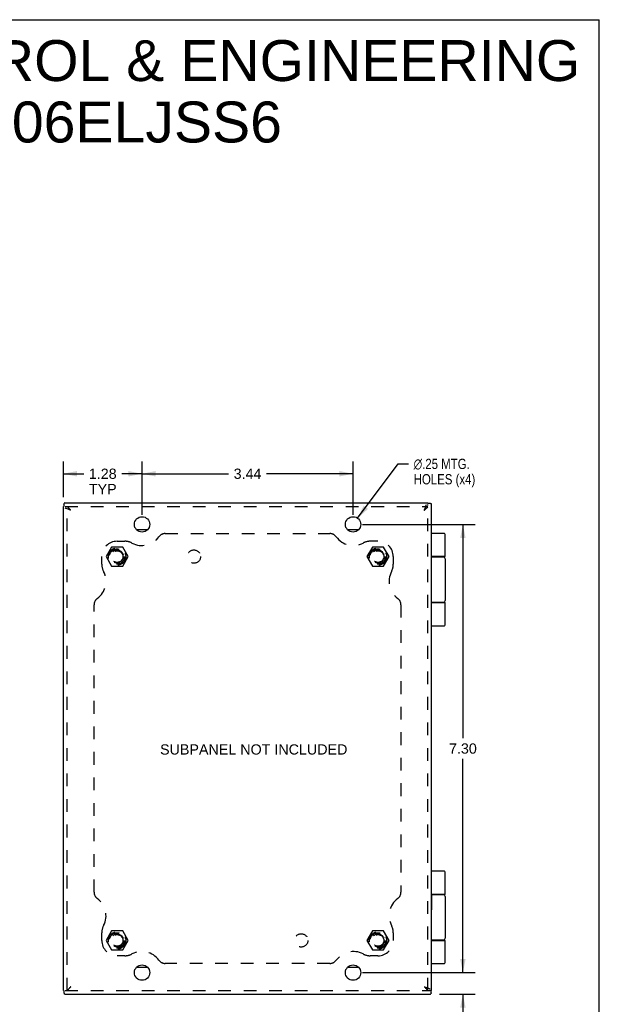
# Model space of a CAD drawing. Header units: inches. Extents: x 0 to 37.8, y 0 to 24.4.
# Tile 11 of 11: x 28.3 to 37.8, y 8.4 to 24.4. Entities that reach past the tile are written whole.
import ezdxf

# ---------------------------------------------------------------- set-up
doc = ezdxf.new("R2010")
doc.units = ezdxf.units.IN
doc.header["$LTSCALE"] = 2.077778
doc.header["$MEASUREMENT"] = 0
doc.linetypes.add('HIDDEN', pattern=[0.2, 0.1, -0.1])
doc.layers.get('0').update_dxf_attribs({"linetype": 'CONTINUOUS'})
for name, color, linetype in [('DEFAULT_2', 8, 'HIDDEN'), ('DIMENSIONS', 7, 'CONTINUOUS'), ('DOOR_ASSEMBLY', 7, 'CONTINUOUS'), ('SUBPANEL', 7, 'CONTINUOUS')]:
    doc.layers.add(name, color=color, linetype=linetype)
doc.styles.get("Standard").update_dxf_attribs({"font": 'arial.ttf'})
doc.styles.add('TEXTSTYLE_1', font='gdt', dxfattribs={"width": 0.8})
doc.dimstyles.new('DIMSTYLE_1', dxfattribs={"dimtxt": 0.166667, "dimasz": 0.222222, "dimexe": 0.09, "dimexo": 0.07, "dimgap": 0.0375, "dimtad": 0, "dimtih": 1, "dimtoh": 1, "dimzin": 4, "dimdsep": 46, "dimtxsty": 'Standard', "dimblk": '_FILLED', "dimblk1": '_FILLED', "dimblk2": '_FILLED', "dimcen": 0.09, "dimadec": 3, "dimazin": 1, "dimtfac": 1, "dimtdec": 3, "dimtofl": 0, "dimtmove": 0, "dimatfit": 3, "dimldrblk": '_FILLED', "dimfxl": 0, "dimtolj": 1, "dimtzin": 4, "dimarcsym": 0})
doc.dimstyles.new('DIMSTYLE_2', dxfattribs={"dimtxt": 0.166667, "dimasz": 0.222222, "dimexe": 0.09, "dimexo": 0.07, "dimgap": 0.09, "dimtad": 0, "dimtih": 1, "dimtoh": 1, "dimzin": 4, "dimdsep": 46, "dimtxsty": 'Standard', "dimblk": '_FILLED', "dimblk1": '_FILLED', "dimblk2": '_FILLED', "dimcen": 0.09, "dimadec": 3, "dimazin": 1, "dimtfac": 1, "dimtdec": 3, "dimtofl": 0, "dimtmove": 0, "dimatfit": 1, "dimldrblk": '_FILLED', "dimfxl": 0, "dimtolj": 1, "dimtzin": 4, "dimarcsym": 0})

# ---------------------------------------------------------------- blocks, each defined once
blk = doc.blocks.new('_FILLED')
at = {"color": 0, "linetype": 'ByBlock'}
blk.add_solid([(0, 0), (-1, 0.2), (-1, -0.2)], dxfattribs=at)
blk = doc.blocks.new('*D1')
at = {"layer": 'DIMENSIONS', "color": 2, "linetype": 'Continuous'}
for p, q in [((30.327, 16.382), (30.327, 17.25)), ((33.765, 16.382), (33.765, 17.25)), ((30.327, 17.05), (31.737, 17.05)), ((33.765, 17.05), (32.356, 17.05))]:
    blk.add_line(p, q, dxfattribs=at)
at = {"layer": 'DIMENSIONS', "color": 2, "linetype": 'Continuous', "xscale": 0.2222222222, "yscale": 0.2222222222, "zscale": 0.2222222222, "rotation": 180}
blk.add_blockref('_FILLED', (30.327, 17.05), dxfattribs=at)
at = {"layer": 'DIMENSIONS', "color": 2, "linetype": 'Continuous', "xscale": 0.2222222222, "yscale": 0.2222222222, "zscale": 0.2222222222}
blk.add_blockref('_FILLED', (33.765, 17.05), dxfattribs=at)
at = {"layer": 'DIMENSIONS', "color": 2, "linetype": 'Continuous', "insert": (32.046, 17.134), "char_height": 0.1667, "width": 0.45291, "attachment_point": 2, "line_spacing_factor": 0.9}
blk.add_mtext('3.44', dxfattribs=at)
blk = doc.blocks.new('*D2')
at = {"layer": 'DIMENSIONS', "color": 2, "linetype": 'Continuous'}
for p, q in [((33.84, 16.326), (34.499, 17.211)), ((34.499, 17.211), (34.67, 17.211))]:
    blk.add_line(p, q, dxfattribs=at)
at = {"layer": 'DIMENSIONS', "color": 2, "linetype": 'Continuous', "xscale": 0.2222222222, "yscale": 0.2222222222, "zscale": 0.2222222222, "rotation": 233.3237191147}
blk.add_blockref('_FILLED', (33.84, 16.326), dxfattribs=at)
at = {"layer": 'DIMENSIONS', "color": 2, "linetype": 'Continuous', "insert": (34.753, 17.294), "char_height": 0.16667, "width": 1.25341, "attachment_point": 1, "line_spacing_factor": 0.9, "style": 'TEXTSTYLE_1'}
blk.add_mtext('{\\fgdt;n}\\fArial;.25 MTG.\\PHOLES (x4)', dxfattribs=at)
blk = doc.blocks.new('*D3')
at = {"layer": 'DIMENSIONS', "color": 2, "linetype": 'Continuous'}
for p, q in [((33.921, 16.226), (35.755, 16.226)), ((35.555, 16.226), (35.555, 12.743)), ((35.555, 8.926), (35.555, 12.409)), ((34.046, 8.926), (35.755, 8.926))]:
    blk.add_line(p, q, dxfattribs=at)
at = {"layer": 'DIMENSIONS', "color": 2, "linetype": 'Continuous', "xscale": 0.2222222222, "yscale": 0.2222222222, "zscale": 0.2222222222}
for p, rotation in [((35.555, 16.226), 90), ((35.555, 8.926), 270)]:
    blk.add_blockref('_FILLED', p, dxfattribs=dict(at, rotation=rotation))
at = {"layer": 'DIMENSIONS', "color": 2, "linetype": 'Continuous', "insert": (35.555, 12.659), "char_height": 0.1667, "width": 0.45291, "attachment_point": 2, "line_spacing_factor": 0.9}
blk.add_mtext('7.30', dxfattribs=at)
blk = doc.blocks.new('*D4')
at = {"layer": 'DIMENSIONS', "color": 2, "linetype": 'Continuous'}
for p, q in [((35.555, 8.926), (35.555, 9.37)), ((33.921, 8.926), (35.755, 8.926)), ((35.174, 8.576), (35.755, 8.576)), ((35.555, 8.576), (35.555, 8.045)), ((35.555, 8.045), (35.749, 8.045))]:
    blk.add_line(p, q, dxfattribs=at)
at = {"layer": 'DIMENSIONS', "color": 2, "linetype": 'Continuous', "xscale": 0.2222222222, "yscale": 0.2222222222, "zscale": 0.2222222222}
for p, rotation in [((35.555, 8.926), 270), ((35.555, 8.576), 90)]:
    blk.add_blockref('_FILLED', p, dxfattribs=dict(at, rotation=rotation))
at = {"layer": 'DIMENSIONS', "color": 2, "linetype": 'Continuous', "insert": (35.833, 8.128), "char_height": 0.1667, "width": 0.45167, "attachment_point": 1, "line_spacing_factor": 0.9}
blk.add_mtext('.35\\PTYP', dxfattribs=at)
blk = doc.blocks.new('*D5')
at = {"layer": 'DIMENSIONS', "color": 2, "linetype": 'Continuous'}
for p, q in [((29.046, 16.669), (29.046, 17.25)), ((30.327, 16.382), (30.327, 17.25)), ((29.046, 17.05), (29.377, 17.05)), ((30.327, 17.05), (29.997, 17.05))]:
    blk.add_line(p, q, dxfattribs=at)
at = {"layer": 'DIMENSIONS', "color": 2, "linetype": 'Continuous', "xscale": 0.2222222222, "yscale": 0.2222222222, "zscale": 0.2222222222, "rotation": 180}
blk.add_blockref('_FILLED', (29.046, 17.05), dxfattribs=at)
at = {"layer": 'DIMENSIONS', "color": 2, "linetype": 'Continuous', "xscale": 0.2222222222, "yscale": 0.2222222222, "zscale": 0.2222222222}
blk.add_blockref('_FILLED', (30.327, 17.05), dxfattribs=at)
at = {"layer": 'DIMENSIONS', "color": 2, "linetype": 'Continuous', "insert": (29.687, 17.134), "char_height": 0.1667, "width": 0.45291, "attachment_point": 2, "line_spacing_factor": 0.9}
blk.add_mtext('1.28\\PTYP', dxfattribs=at)

msp = doc.modelspace()

# ---------------------------------------------------------------- linework, layer by layer
at = {"color": 7, "linetype": 'Continuous'}
for p, q in [((0, 24.444), (37.778, 24.444)), ((37.778, 0), (37.778, 24.444)), ((29.055, 16.557), (29.055, 16.516)), ((35.027, 16.568), (34.986, 16.568)), ((30.417, 16.138), (30.238, 16.138)), ((33.855, 16.138), (33.676, 16.138)), ((35.05, 10.204), (35.046, 10.204)), ((35.05, 9.948), (35.05, 10.204)), ((35.05, 9.948), (35.046, 9.948)), ((30.238, 9.014), (30.417, 9.014)), ((33.676, 9.014), (33.855, 9.014)), ((29.055, 8.636), (29.055, 8.595)), ((35.046, 8.636), (35.018, 8.636)), ((35.038, 8.595), (35.038, 8.636))]:
    msp.add_line(p, q, dxfattribs=at)
at = {"color": 3, "linetype": 'Continuous'}
for p, q in [((29.046, 8.636), (29.046, 16.516)), ((29.067, 16.576), (34.986, 16.576)), ((35.046, 8.636), (35.046, 16.556)), ((29.067, 8.576), (35.026, 8.576))]:
    msp.add_line(p, q, dxfattribs=at)
for points in [[(29.055, 16.557), (29.055, 16.558), (29.055, 16.559), (29.055, 16.56), (29.055, 16.561), (29.056, 16.562), (29.056, 16.562), (29.057, 16.563), (29.057, 16.564), (29.058, 16.565)], [(29.067, 16.575), (29.067, 16.575), (29.067, 16.575), (29.066, 16.574), (29.066, 16.574), (29.066, 16.573), (29.065, 16.572), (29.065, 16.571), (29.064, 16.571), (29.063, 16.57), (29.062, 16.569), (29.061, 16.568), (29.06, 16.567), (29.059, 16.566), (29.058, 16.565)], [(29.067, 16.576), (29.067, 16.576), (29.067, 16.576), (29.067, 16.576), (29.067, 16.576), (29.067, 16.576), (29.067, 16.575)], [(35.027, 16.568), (35.028, 16.568), (35.029, 16.568), (35.03, 16.567), (35.031, 16.567), (35.032, 16.567), (35.033, 16.566), (35.034, 16.566), (35.034, 16.565), (35.035, 16.564)], [(35.046, 16.556), (35.046, 16.556), (35.045, 16.556), (35.045, 16.556), (35.044, 16.556), (35.043, 16.557), (35.043, 16.557), (35.042, 16.558), (35.041, 16.559), (35.04, 16.559), (35.039, 16.56), (35.038, 16.561), (35.037, 16.562), (35.036, 16.563), (35.035, 16.564)], [(35.046, 16.556), (35.046, 16.556), (35.046, 16.556), (35.046, 16.556), (35.046, 16.556), (35.046, 16.556), (35.046, 16.556)], [(29.055, 8.595), (29.055, 8.594), (29.055, 8.593), (29.055, 8.592), (29.055, 8.591), (29.056, 8.59), (29.056, 8.59), (29.057, 8.589), (29.057, 8.588), (29.058, 8.587)], [(29.067, 8.577), (29.067, 8.577), (29.067, 8.577), (29.066, 8.578), (29.066, 8.578), (29.066, 8.579), (29.065, 8.58), (29.065, 8.581), (29.064, 8.581), (29.063, 8.582), (29.062, 8.583), (29.061, 8.584), (29.06, 8.585), (29.059, 8.586), (29.058, 8.587)], [(29.067, 8.576), (29.067, 8.576), (29.067, 8.576), (29.067, 8.576), (29.067, 8.576), (29.067, 8.576), (29.067, 8.577)], [(35.026, 8.577), (35.026, 8.577), (35.026, 8.577), (35.027, 8.578), (35.027, 8.578), (35.027, 8.579), (35.028, 8.58), (35.028, 8.581), (35.029, 8.581), (35.03, 8.582), (35.031, 8.583), (35.032, 8.584), (35.033, 8.585), (35.034, 8.586), (35.035, 8.587)], [(35.026, 8.576), (35.026, 8.576), (35.026, 8.576), (35.026, 8.576), (35.026, 8.576), (35.026, 8.576), (35.026, 8.577)], [(35.038, 8.595), (35.038, 8.594), (35.038, 8.593), (35.038, 8.592), (35.038, 8.591), (35.037, 8.59), (35.037, 8.59), (35.036, 8.589), (35.036, 8.588), (35.035, 8.587)]]:
    msp.add_lwpolyline(points, dxfattribs=at)
at = {"color": 7, "linetype": 'Continuous'}
for points in [[(34.926, 16.456), (34.931, 16.467), (34.935, 16.479), (34.94, 16.49), (34.944, 16.502), (34.948, 16.513), (34.952, 16.525), (34.956, 16.536), (34.96, 16.547)], [(29.166, 16.456), (29.155, 16.46), (29.144, 16.465), (29.132, 16.469), (29.121, 16.473), (29.109, 16.477), (29.098, 16.482), (29.087, 16.485), (29.075, 16.489)], [(29.166, 16.456), (29.163, 16.459), (29.16, 16.462), (29.157, 16.465), (29.154, 16.468), (29.151, 16.471), (29.147, 16.474), (29.144, 16.478), (29.141, 16.481), (29.139, 16.484), (29.136, 16.487), (29.133, 16.49), (29.13, 16.493), (29.128, 16.496), (29.126, 16.499), (29.123, 16.502), (29.121, 16.505), (29.119, 16.508), (29.117, 16.511)], [(34.926, 16.456), (34.93, 16.459), (34.933, 16.462), (34.936, 16.466), (34.939, 16.469), (34.942, 16.472), (34.945, 16.475), (34.948, 16.478), (34.951, 16.481), (34.954, 16.484), (34.957, 16.487), (34.96, 16.489), (34.963, 16.492), (34.966, 16.495), (34.97, 16.497), (34.973, 16.499), (34.976, 16.501), (34.979, 16.503), (34.982, 16.505)], [(29.166, 8.696), (29.163, 8.693), (29.16, 8.69), (29.157, 8.687), (29.154, 8.684), (29.151, 8.681), (29.147, 8.678), (29.144, 8.674), (29.141, 8.671), (29.139, 8.668), (29.136, 8.665), (29.133, 8.662), (29.13, 8.659), (29.128, 8.656), (29.126, 8.653), (29.123, 8.65), (29.121, 8.647), (29.119, 8.644), (29.117, 8.641)], [(34.926, 8.696), (34.938, 8.692), (34.949, 8.687), (34.961, 8.683), (34.972, 8.679), (34.984, 8.675), (34.995, 8.671), (35.006, 8.667), (35.018, 8.663)], [(34.926, 8.696), (34.93, 8.693), (34.933, 8.69), (34.936, 8.687), (34.939, 8.684), (34.942, 8.681), (34.945, 8.678), (34.948, 8.674), (34.951, 8.671), (34.954, 8.668), (34.957, 8.665), (34.96, 8.662), (34.962, 8.659), (34.965, 8.656), (34.967, 8.653), (34.97, 8.65), (34.972, 8.647), (34.974, 8.644), (34.976, 8.641)]]:
    msp.add_lwpolyline(points, dxfattribs=at)
at = {"color": 3, "linetype": 'Continuous'}
for centre in [(30.327, 16.226), (33.765, 16.226), (30.327, 8.926), (33.765, 8.926)]:
    msp.add_circle(centre, 0.125, dxfattribs=at)
at = {"layer": 'DEFAULT_2', "color": 8, "linetype": 'HIDDEN'}
for p, q in [((29.075, 16.516), (34.986, 16.516)), ((29.106, 8.636), (29.106, 16.516)), ((34.986, 8.636), (34.986, 16.548)), ((29.831, 15.857), (29.741, 15.701)), ((30.012, 15.857), (29.831, 15.857)), ((30.102, 15.701), (30.012, 15.857)), ((34.081, 15.857), (33.991, 15.701)), ((34.262, 15.857), (34.081, 15.857)), ((34.352, 15.701), (34.262, 15.857)), ((29.741, 15.701), (29.831, 15.545)), ((30.012, 15.545), (30.102, 15.701)), ((33.991, 15.701), (34.081, 15.545)), ((34.262, 15.545), (34.352, 15.701)), ((29.831, 15.545), (30.012, 15.545)), ((34.081, 15.545), (34.262, 15.545)), ((29.831, 9.607), (29.741, 9.451)), ((30.012, 9.607), (29.831, 9.607)), ((30.102, 9.451), (30.012, 9.607)), ((34.081, 9.607), (33.991, 9.451)), ((34.262, 9.607), (34.081, 9.607)), ((34.352, 9.451), (34.262, 9.607)), ((29.741, 9.451), (29.831, 9.295)), ((30.012, 9.295), (30.102, 9.451)), ((33.991, 9.451), (34.081, 9.295)), ((34.262, 9.295), (34.352, 9.451)), ((29.831, 9.295), (30.012, 9.295)), ((34.081, 9.295), (34.262, 9.295)), ((29.075, 8.636), (35.018, 8.636))]:
    msp.add_line(p, q, dxfattribs=at)
for centre, radius in [((29.921, 15.701), 0.142), ((29.921, 15.701), 0.14), ((29.921, 15.701), 0.105), ((29.921, 15.701), 0.095), ((34.171, 15.701), 0.142), ((34.171, 15.701), 0.14), ((34.171, 15.701), 0.105), ((34.171, 15.701), 0.095), ((29.921, 9.451), 0.142), ((29.921, 9.451), 0.14), ((29.921, 9.451), 0.105), ((29.921, 9.451), 0.095), ((34.171, 9.451), 0.142), ((34.171, 9.451), 0.14), ((34.171, 9.451), 0.105), ((34.171, 9.451), 0.095)]:
    msp.add_circle(centre, radius, dxfattribs=at)
at = {"layer": 'DOOR_ASSEMBLY', "color": 7, "linetype": 'Continuous'}
for p, q in [((35.254, 16.076), (35.046, 16.076)), ((35.267, 15.701), (35.267, 16.063)), ((35.267, 15.701), (35.046, 15.701)), ((35.046, 15.696), (35.237, 15.696)), ((35.187, 15.701), (35.187, 15.696)), ((35.267, 15.666), (35.267, 14.986)), ((35.237, 14.956), (35.046, 14.956)), ((35.046, 14.951), (35.267, 14.951)), ((35.187, 14.956), (35.187, 14.951)), ((35.267, 14.589), (35.267, 14.951)), ((35.046, 14.576), (35.254, 14.576)), ((35.254, 10.576), (35.046, 10.576)), ((35.267, 10.201), (35.267, 10.563)), ((35.267, 10.201), (35.05, 10.201)), ((35.05, 10.196), (35.237, 10.196)), ((35.187, 10.201), (35.187, 10.196)), ((35.267, 10.166), (35.267, 9.486)), ((35.237, 9.456), (35.046, 9.456)), ((35.046, 9.451), (35.267, 9.451)), ((35.187, 9.456), (35.187, 9.451)), ((35.267, 9.089), (35.267, 9.451)), ((35.046, 9.076), (35.254, 9.076))]:
    msp.add_line(p, q, dxfattribs=at)
for points in [[(35.197, 15.701), (35.196, 15.701), (35.196, 15.701), (35.195, 15.701), (35.195, 15.701), (35.194, 15.701), (35.194, 15.701), (35.193, 15.701), (35.193, 15.701), (35.192, 15.701), (35.192, 15.701), (35.191, 15.701), (35.191, 15.701), (35.19, 15.7), (35.19, 15.7), (35.19, 15.7), (35.189, 15.7), (35.189, 15.7), (35.189, 15.7), (35.188, 15.7), (35.188, 15.7), (35.188, 15.7), (35.188, 15.7), (35.187, 15.7), (35.187, 15.699)], [(35.187, 14.953), (35.187, 14.953), (35.188, 14.952), (35.188, 14.952), (35.188, 14.952), (35.188, 14.952), (35.189, 14.952), (35.189, 14.952), (35.189, 14.952), (35.19, 14.952), (35.19, 14.952), (35.19, 14.952), (35.191, 14.952), (35.191, 14.951), (35.192, 14.951), (35.192, 14.951), (35.193, 14.951), (35.193, 14.951), (35.194, 14.951), (35.194, 14.951), (35.195, 14.951), (35.195, 14.951), (35.196, 14.951), (35.196, 14.951), (35.197, 14.951)], [(35.197, 10.201), (35.196, 10.201), (35.196, 10.201), (35.195, 10.201), (35.195, 10.201), (35.194, 10.201), (35.194, 10.201), (35.193, 10.201), (35.193, 10.201), (35.192, 10.201), (35.192, 10.201), (35.191, 10.201), (35.191, 10.201), (35.19, 10.2), (35.19, 10.2), (35.19, 10.2), (35.189, 10.2), (35.189, 10.2), (35.189, 10.2), (35.188, 10.2), (35.188, 10.2), (35.188, 10.2), (35.188, 10.2), (35.187, 10.2), (35.187, 10.199)], [(35.187, 9.453), (35.187, 9.453), (35.188, 9.452), (35.188, 9.452), (35.188, 9.452), (35.188, 9.452), (35.189, 9.452), (35.189, 9.452), (35.189, 9.452), (35.19, 9.452), (35.19, 9.452), (35.19, 9.452), (35.191, 9.452), (35.191, 9.451), (35.192, 9.451), (35.192, 9.451), (35.193, 9.451), (35.193, 9.451), (35.194, 9.451), (35.194, 9.451), (35.195, 9.451), (35.195, 9.451), (35.196, 9.451), (35.196, 9.451), (35.197, 9.451)]]:
    msp.add_lwpolyline(points, dxfattribs=at)
for centre, radius, start, end in [((35.254, 16.063), 0.013, 0, 90), ((35.237, 15.666), 0.03, 0, 90), ((35.237, 14.986), 0.03, 270, 360), ((35.254, 14.589), 0.013, 270, 360), ((35.254, 10.563), 0.013, 0, 90), ((35.237, 10.166), 0.03, 0, 90), ((35.237, 9.486), 0.03, 270, 360), ((35.254, 9.089), 0.013, 270, 360)]:
    msp.add_arc(centre, radius, start, end, dxfattribs=at)
at = {"layer": 'SUBPANEL', "color": 8, "linetype": 'HIDDEN'}
for p, q in [((30.704, 16.076), (33.389, 16.076)), ((29.921, 15.951), (30.046, 15.951)), ((34.171, 15.951), (34.046, 15.951)), ((29.671, 15.576), (29.671, 15.701)), ((34.421, 15.701), (34.421, 15.576)), ((29.546, 10.234), (29.546, 14.918)), ((34.546, 14.918), (34.546, 10.234)), ((29.671, 9.451), (29.671, 9.576)), ((34.421, 9.576), (34.421, 9.451)), ((30.046, 9.201), (29.921, 9.201)), ((34.171, 9.201), (34.046, 9.201)), ((33.389, 9.076), (30.704, 9.076))]:
    msp.add_line(p, q, dxfattribs=at)
for centre, radius in [((29.921, 15.701), 0.125), ((31.171, 15.701), 0.109), ((34.171, 15.701), 0.125), ((29.921, 9.451), 0.125), ((32.921, 9.451), 0.109), ((34.171, 9.451), 0.125)]:
    msp.add_circle(centre, radius, dxfattribs=at)
for centre, radius, start, end in [((30.704, 15.951), 0.125, 90, 144.1013), ((33.389, 15.951), 0.125, 35.8987, 90), ((29.921, 15.701), 0.25, 90, 180), ((30.046, 15.701), 0.25, 62.1089, 90), ((30.324, 16.226), 0.344, 242.1089, 324.1013), ((33.769, 16.226), 0.344, 215.8987, 297.8911), ((34.046, 15.701), 0.25, 90, 117.8911), ((34.171, 15.701), 0.25, 0, 90), ((29.921, 15.576), 0.25, 180, 207.8911), ((34.171, 15.576), 0.25, 332.1089, 360), ((29.396, 15.298), 0.344, 305.8987, 27.8911), ((34.696, 15.298), 0.344, 152.1089, 234.1013), ((29.671, 14.918), 0.125, 125.8987, 180), ((34.421, 14.918), 0.125, 0, 54.1013), ((29.671, 10.234), 0.125, 180, 234.1013), ((29.396, 9.854), 0.344, 332.1089, 54.1013), ((34.696, 9.854), 0.344, 125.8987, 207.8911), ((34.421, 10.234), 0.125, 305.8987, 360), ((29.921, 9.576), 0.25, 152.1089, 180), ((34.171, 9.576), 0.25, 0, 27.8911), ((29.921, 9.451), 0.25, 180, 270), ((34.171, 9.451), 0.25, 270, 360), ((30.046, 9.451), 0.25, 270, 297.8911), ((30.324, 8.926), 0.344, 35.8987, 117.8911), ((33.769, 8.926), 0.344, 62.1089, 144.1013), ((34.046, 9.451), 0.25, 242.1089, 270), ((30.704, 9.201), 0.125, 215.8987, 270), ((33.389, 9.201), 0.125, 270, 324.1013)]:
    msp.add_arc(centre, radius, start, end, dxfattribs=at)

# ---------------------------------------------------------------- texts
at = {"layer": 'DIMENSIONS', "color": 2, "linetype": 'Continuous', "attachment_point": 2, "line_spacing_factor": 0.9}
for s, insert, char_height, width in [('SAGINAW CONTROL & ENGINEERING\\PSCE-806ELJSS6', (29.035, 24.112), 0.66667, 16.83767), ('SUBPANEL NOT INCLUDED', (32.147, 12.644), 0.16667, 3.04771)]:
    msp.add_mtext(s, dxfattribs=dict(at, insert=insert, char_height=char_height, width=width))

# ---------------------------------------------------------------- dimensions: what is measured, and where the dimension line sits
at = {"layer": 'DIMENSIONS', "color": 2, "linetype": 'Continuous'}
dim = msp.add_linear_dim(base=(30.327, 17.05), p1=(29.046, 16.599), p2=(30.327, 16.312), text='<>\\PTYP', dimstyle='DIMSTYLE_1', dxfattribs=at)
dim.commit()
dim.dimension.update_dxf_attribs({"geometry": '*D5', "text_midpoint": (29.687, 16.925), "dimtype": 160})
dim = msp.add_linear_dim(base=(33.765, 17.05), p1=(30.327, 16.312), p2=(33.765, 16.312), dimstyle='DIMSTYLE_1', dxfattribs=at)
dim.commit()
dim.dimension.update_dxf_attribs({"geometry": '*D1', "text_midpoint": (32.046, 17.049), "dimtype": 160})
dim = msp.add_diameter_dim_2p(p1=(33.84, 16.326), p2=(33.691, 16.126), text='%%c<> MTG.\\PHOLES (x4)', dimstyle='DIMSTYLE_2', override={"dimpost": '<>'}, dxfattribs=at)
dim.commit()
dim.dimension.update_dxf_attribs({"geometry": '*D2', "text_midpoint": (35.38, 17.086), "dimtype": 163})
dim = msp.add_linear_dim(base=(35.555, 8.926), p1=(33.851, 16.226), p2=(33.976, 8.926), angle=270, dimstyle='DIMSTYLE_1', dxfattribs=at)
dim.commit()
dim.dimension.update_dxf_attribs({"geometry": '*D3', "text_midpoint": (35.555, 12.575), "dimtype": 160})
dim = msp.add_linear_dim(base=(35.555, 8.926), p1=(35.104, 8.576), p2=(33.851, 8.926), angle=90, text='<>\\PTYP', dimstyle='DIMSTYLE_1', dxfattribs=at)
dim.commit()
dim.dimension.update_dxf_attribs({"geometry": '*D4', "text_midpoint": (36.058, 7.92), "dimtype": 160})

doc.saveas('drawing.dxf')
